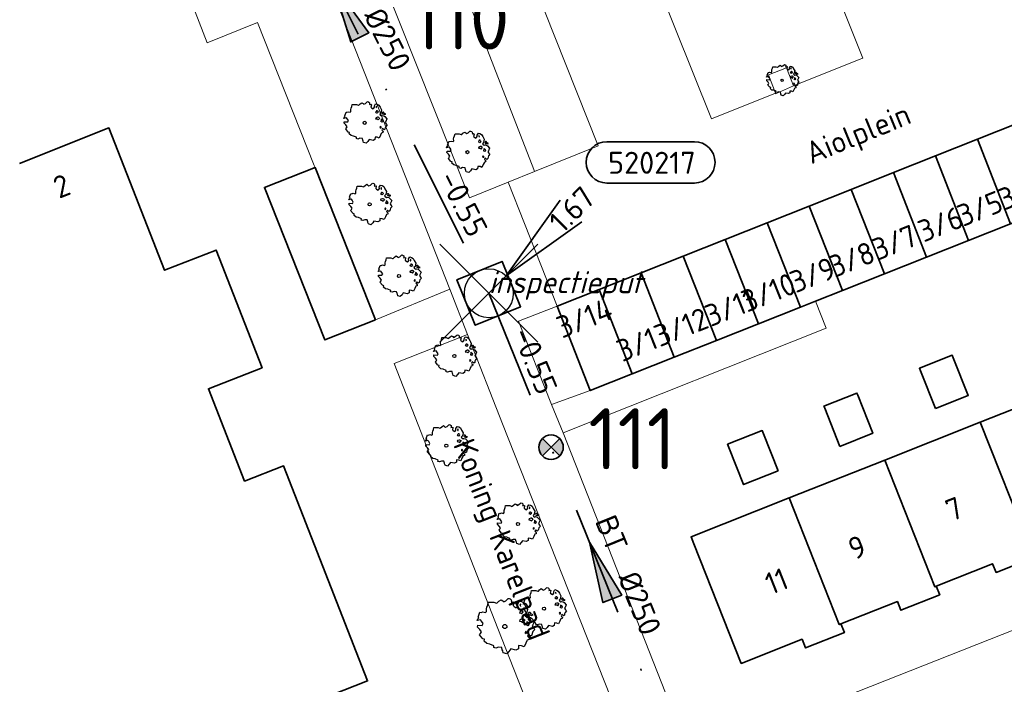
# Model space of a CAD drawing. Header units: metres. Extents: x 152391 to 157968, y 462336 to 467280.
# Tile 236 of 256: x 154993 to 155054, y 464646 to 464687. Entities that reach past the tile are written whole.
import ezdxf
from ezdxf.enums import TextEntityAlignment as Align

# ---------------------------------------------------------------- set-up
doc = ezdxf.new("R2010")
doc.units = ezdxf.units.M
doc.header["$LTSCALE"] = 0.75
doc.header["$PDMODE"] = 3
doc.header["$PDSIZE"] = 3
doc.linetypes.add('RI-VWA_BETON', pattern=[19, 9, -5, 0, -5])
doc.layers.get('0').update_dxf_attribs({"lineweight": 25})
doc.layers.get('defpoints').update_dxf_attribs({"lineweight": 25})
for name, color, linetype, lineweight in [('B-GV-GR-BOOM-S', 252, 'Continuous', 25), ('B-WE-GR-BEPLANTING_CULTUUR_BODEMBEDEKKER-GV', 251, 'Continuous', 18), ('B-WE-GR-BEPLANTING_CULTUUR_HEESTERS-GV', 251, 'Continuous', 18), ('B-WE-GR-GROENVOORZIENING-GV', 251, 'Continuous', 18), ('B-WE-OG-BEBOUWING-GV', 6, 'Continuous', 35), ('B-WE-OG-BEBOUWING-T18', 1, 'Continuous', 18), ('B-WE-OG-TERREIN_CULTUURSCHEIDING-GV', 251, 'Continuous', 18), ('B-WE-OG-TOPOGRAFIE-T18', 1, 'Continuous', 18), ('B-WE-VH-VERHARDING_BETONSTRAATSTEEN-GV', 251, 'Continuous', 18), ('B-WE-VH-VERHARDING_TEGEL-GV', 251, 'Continuous', 18), ('N-OI-RI-T50', 130, 'Continuous', 50), ('N-OI-RI-VWA_PUTNUMMER-S @ 0.75', 36, 'Continuous', 35), ('N-OI-RI-VWA_RIOOLPUT_INSPECTIEPUT-S', 36, 'Continuous', 35), ('N-OI-RI-VWA_STROOMRICHTING-S @ 0.75', 36, 'Continuous', 35), ('N-OI-RI-VWA_TRANSPORTLEIDING_BETON_250-G', 36, 'RI-VWA_BETON', 35)]:
    doc.layers.add(name, color=color, linetype=linetype, lineweight=lineweight)
doc.layers.add('inspectieput', color=7, linetype='Continuous', plot=False)
doc.layers.add('N-OI-RI-VRIJVERVAL_HULPSTUK-S', color=210, linetype='Continuous', lineweight=35, plot=False)
doc.styles.add('NLCS-ISO', font='isocpeur.ttf')
doc.styles.add('NLCS-ISO-M750-T18', font='NLCS-ISO.ttf', dxfattribs={"height": 1.35})
doc.styles.add('NLCS-ISO-M750-T18_CURSIEF', font='NLCS-ISO.ttf', dxfattribs={"oblique": 15, "height": 1.35})
doc.styles.add('NLCS-ISO-M750-T50', font='NLCS-ISO.ttf', dxfattribs={"height": 3.75})

# ---------------------------------------------------------------- blocks, each defined once
blk = doc.blocks.new('*U118')
at = {"ltscale": 0.1}
blk.add_hatch(color=256, dxfattribs=at).paths.add_polyline_path([(-2.5, 0), (2.5, -0.833), (2.5, 0.833)])
at = {"ltscale": 0.1, "flags": 128}
blk.add_lwpolyline([(-2.5, 0), (2.5, -0.833), (2.5, 0.833)], close=True, dxfattribs=at)
at = {"ltscale": 0.1, "style": 'NLCS-ISO'}
for tag, p in [('BOBL', (-25.408, -3.24)), ('MAT', (-1, -3.74))]:
    blk.add_attdef(tag, text='', height=1.8, dxfattribs=at).set_placement(p, align=Align.BOTTOM_RIGHT)
for tag, p in [('DIA', (1, -3.74)), ('BOBR', (24.462, -3.231))]:
    blk.add_attdef(tag, text='', height=1.8, dxfattribs=at).set_placement(p, align=Align.BOTTOM_LEFT)
at = {"layer": 'defpoints', "ltscale": 0.1, "style": 'NLCS-ISO', "flags": 1}
blk.add_attdef('JVA', text='', height=1.8, dxfattribs=at).set_placement((0, -1), align=Align.TOP_CENTER)
blk = doc.blocks.new('*U119')
at = {"ltscale": 0.1}
blk.add_hatch(color=256, dxfattribs=at).paths.add_polyline_path([(-2.5, 0), (2.5, -0.833), (2.5, 0.833)])
at = {"ltscale": 0.1, "flags": 128}
blk.add_lwpolyline([(-2.5, 0), (2.5, -0.833), (2.5, 0.833)], close=True, dxfattribs=at)
at = {"ltscale": 0.1, "style": 'NLCS-ISO'}
for tag, p in [('MAT', (-1, 0.5)), ('BOBL', (-15.118, 0))]:
    blk.add_attdef(tag, text='', height=1.8, dxfattribs=at).set_placement(p, align=Align.BOTTOM_RIGHT)
for tag, p in [('DIA', (1, 0.5)), ('BOBR', (14.172, -0.002))]:
    blk.add_attdef(tag, text='', height=1.8, dxfattribs=at).set_placement(p, align=Align.BOTTOM_LEFT)
at = {"layer": 'defpoints', "ltscale": 0.1, "style": 'NLCS-ISO', "flags": 1}
blk.add_attdef('JVA', text='', height=1.8, dxfattribs=at).set_placement((0, -1), align=Align.TOP_CENTER)
blk = doc.blocks.new('*U120')
at = {"ltscale": 0.1}
blk.add_hatch(color=256, dxfattribs=at).paths.add_polyline_path([(-2.5, 0), (2.5, -0.833), (2.5, 0.833)])
at = {"ltscale": 0.1, "flags": 128}
blk.add_lwpolyline([(-2.5, 0), (2.5, -0.833), (2.5, 0.833)], close=True, dxfattribs=at)
at = {"ltscale": 0.1, "style": 'NLCS-ISO'}
for tag, p in [('MAT', (-1, 0.5)), ('BOBL', (-16.589, 0))]:
    blk.add_attdef(tag, text='', height=1.8, dxfattribs=at).set_placement(p, align=Align.BOTTOM_RIGHT)
for tag, p in [('DIA', (1, 0.5)), ('BOBR', (15.643, -0.003))]:
    blk.add_attdef(tag, text='', height=1.8, dxfattribs=at).set_placement(p, align=Align.BOTTOM_LEFT)
at = {"layer": 'defpoints', "ltscale": 0.1, "style": 'NLCS-ISO', "flags": 1}
blk.add_attdef('JVA', text='', height=1.8, dxfattribs=at).set_placement((0, -1), align=Align.TOP_CENTER)
blk = doc.blocks.new('B-SRI-PUT_VWA-SO')
at = {"flags": 128}
blk.add_lwpolyline([(-2, 2), (2, 2), (2, -2), (-2, -2)], close=True, dxfattribs=at)
at = {"lineweight": -3, "flags": 128}
blk.add_lwpolyline([(2, -2), (2, 2), (-2, 2), (-2, -2)], close=True, dxfattribs=at)
at = {"lineweight": -3}
blk.add_circle((0, 0), 2, dxfattribs=at)
blk = doc.blocks.new('*U178')
for q in [(5.834, 7.601), (7.601, 5.834)]:
    blk.add_line((1.414, 1.414), q)
blk.add_lwpolyline([(16.81, 12.391), (9.652, 12.391, 1), (9.652, 9.007), (16.81, 9.007, 1)], format="xyb", close=True)
at = {"ltscale": 0.1, "style": 'NLCS-ISO'}
blk.add_attdef('PUTHGT', text='', height=1.8, rotation=45, dxfattribs=at).set_placement((5.388, 5.428), align=Align.MIDDLE_LEFT)
blk.add_attdef('PUTNR', text='', height=1.8, dxfattribs=at).set_placement((13.333, 10.667), align=Align.MIDDLE_CENTER)
blk = doc.blocks.new('SRI-HULP')
h = blk.add_hatch(color=256)
h.dxf.hatch_style = 1
h.paths.add_polyline_path([(-0.707, 0.707, 0.198912), (-1, 0, 0.198912), (-0.707, -0.707), (0, 0)])
h = blk.add_hatch(color=256)
h.dxf.hatch_style = 1
h.paths.add_polyline_path([(1, 0, 0.198912), (0.707, 0.707), (0, 0), (0.707, -0.707, 0.198912)])
for p, q in [((-0.707, 0.707), (0.707, -0.707)), ((-0.707, -0.707), (0.707, 0.707))]:
    blk.add_line(p, q)
blk.add_circle((0, 0), 1)
blk = doc.blocks.new('ACMAP_ANN_TEMPLATE_type knoop')
at = {"layer": 'defpoints', "style": 'NLCS-ISO-M750-T18_CURSIEF', "oblique": 15}
blk.add_attdef('type_knoop', (0, 0), '', height=1.35, dxfattribs=at)
blk = doc.blocks.new('SGR-BOOM_0_10')
at = {"linetype": 'Continuous'}
for p, q in [((-0.637, 0.612), (-0.624, 0.668)), ((-0.631, 0.52), (-0.637, 0.612)), ((-0.624, 0.668), (-0.591, 0.751)), ((-0.591, 0.751), (-0.572, 0.843)), ((-0.572, 0.843), (-0.375, 0.843)), ((-0.375, 0.843), (-0.29, 0.806)), ((-0.29, 0.806), (-0.264, 0.815)), ((-0.264, 0.815), (-0.205, 0.871)), ((-0.205, 0.871), (-0.127, 0.926)), ((-0.127, 0.926), (-0.075, 0.889)), ((-0.075, 0.889), (-0.035, 0.852)), ((-0.035, 0.852), (0.037, 0.889)), ((0.037, 0.889), (0.115, 0.963)), ((0.115, 0.963), (0.148, 0.973)), ((0.148, 0.973), (0.187, 0.954)), ((0.187, 0.954), (0.22, 0.926)), ((0.226, 0.862), (0.213, 0.843)), ((0.213, 0.843), (0.298, 0.852)), ((0.22, 0.926), (0.226, 0.862)), ((0.305, 0.834), (0.285, 0.723)), ((0.285, 0.723), (0.318, 0.695)), ((0.298, 0.852), (0.305, 0.834)), ((0.318, 0.695), (0.39, 0.649)), ((0.39, 0.649), (0.423, 0.677)), ((0.423, 0.677), (0.449, 0.723)), ((0.442, 0.788), (0.501, 0.88)), ((0.449, 0.723), (0.442, 0.788)), ((0.501, 0.88), (0.573, 0.862)), ((0.547, 0.769), (0.521, 0.751)), ((0.521, 0.751), (0.534, 0.705)), ((0.534, 0.705), (0.54, 0.695)), ((0.54, 0.714), (0.547, 0.769)), ((0.573, 0.862), (0.652, 0.815)), ((0.652, 0.815), (0.704, 0.714)), ((0.704, 0.714), (0.776, 0.594)), ((-0.958, 0.206), (-0.932, 0.27)), ((-0.84, 0.233), (-0.958, 0.206)), ((-0.945, -0.016), (-0.938, 0.049)), ((-0.938, 0.049), (-0.781, 0.039)), ((-0.932, 0.27), (-0.899, 0.298)), ((-0.918, 0.326), (-0.86, 0.492)), ((-0.899, 0.298), (-0.918, 0.326)), ((-0.86, 0.492), (-0.82, 0.483)), ((-0.801, 0.187), (-0.84, 0.233)), ((-0.82, 0.483), (-0.755, 0.511)), ((-0.748, 0.104), (-0.801, 0.187)), ((-0.781, 0.039), (-0.748, 0.104)), ((-0.755, 0.511), (-0.663, 0.483)), ((-0.663, 0.483), (-0.631, 0.52)), ((0.527, 0.511), (0.501, 0.492)), ((0.501, 0.492), (0.521, 0.464)), ((0.521, 0.233), (0.501, 0.187)), ((0.501, 0.187), (0.58, 0.178)), ((0.521, 0.464), (0.553, 0.474)), ((0.593, 0.261), (0.521, 0.233)), ((0.547, 0.547), (0.527, 0.511)), ((0.58, 0.547), (0.547, 0.547)), ((0.553, 0.474), (0.58, 0.437)), ((0.606, 0.529), (0.58, 0.547)), ((0.58, 0.437), (0.606, 0.474)), ((0.58, 0.178), (0.625, 0.141)), ((0.625, 0.261), (0.593, 0.261)), ((0.632, 0.492), (0.606, 0.529)), ((0.606, 0.474), (0.632, 0.492)), ((0.684, 0.224), (0.625, 0.261)), ((0.625, 0.141), (0.678, 0.206)), ((0.678, 0.206), (0.697, 0.233)), ((0.743, 0.446), (0.691, 0.39)), ((0.691, 0.39), (0.717, 0.353)), ((0.717, 0.353), (0.776, 0.316)), ((0.756, 0.104), (0.737, 0.058)), ((0.806, 0.027), (0.737, 0.058)), ((0.776, 0.594), (0.743, 0.446)), ((0.763, 0.169), (0.756, 0.132)), ((0.756, 0.132), (0.756, 0.104)), ((0.802, 0.132), (0.763, 0.169)), ((0.776, 0.316), (0.809, 0.335)), ((0.828, 0.113), (0.802, 0.132)), ((0.806, 0.027), (0.848, 0.076)), ((0.828, 0.483), (0.809, 0.455)), ((0.809, 0.455), (0.822, 0.418)), ((0.809, 0.335), (0.881, 0.316)), ((0.822, 0.418), (0.861, 0.39)), ((0.867, 0.483), (0.828, 0.483)), ((0.848, 0.076), (0.828, 0.113)), ((0.861, 0.409), (0.92, 0.381)), ((0.861, 0.39), (0.867, 0.409)), ((0.913, 0.427), (0.867, 0.483)), ((0.881, 0.316), (0.92, 0.289)), ((0.972, 0.4), (0.913, 0.427)), ((0.92, 0.381), (0.972, 0.4)), ((0.92, 0.289), (1.018, 0.178)), ((0.966, 0.058), (0.939, 0.021)), ((0.939, 0.021), (0.992, -0.053)), ((1.018, 0.178), (0.966, 0.058)), ((-0.866, -0.099), (-0.945, -0.016)), ((-0.873, -0.284), (-0.84, -0.238)), ((-0.761, -0.423), (-0.873, -0.284)), ((-0.807, -0.182), (-0.866, -0.099)), ((-0.84, -0.238), (-0.807, -0.182)), ((-0.703, -0.441), (-0.761, -0.423)), ((-0.716, -0.506), (-0.703, -0.441)), ((-0.624, -0.589), (-0.716, -0.506)), ((-0.513, -0.608), (-0.624, -0.589)), ((0.724, -0.571), (0.665, -0.7)), ((0.724, -0.164), (0.697, -0.201)), ((0.697, -0.201), (0.704, -0.238)), ((0.71, -0.238), (0.75, -0.229)), ((0.75, -0.192), (0.724, -0.164)), ((0.763, -0.497), (0.724, -0.571)), ((0.75, -0.229), (0.75, -0.192)), ((0.769, -0.469), (0.763, -0.497)), ((0.835, -0.45), (0.769, -0.469)), ((0.822, -0.266), (0.782, -0.33)), ((0.782, -0.33), (0.802, -0.358)), ((0.802, -0.358), (0.841, -0.395)), ((0.887, -0.33), (0.822, -0.266)), ((0.841, -0.395), (0.835, -0.45)), ((0.933, -0.293), (0.887, -0.33)), ((0.946, -0.238), (0.933, -0.293)), ((0.966, -0.173), (0.946, -0.238)), ((1.038, -0.099), (0.966, -0.173)), ((0.992, -0.053), (1.038, -0.099)), ((-0.375, -0.663), (-0.513, -0.608)), ((-0.382, -0.728), (-0.375, -0.663)), ((-0.31, -0.746), (-0.382, -0.728)), ((-0.225, -0.709), (-0.31, -0.746)), ((-0.107, -0.718), (-0.225, -0.709)), ((-0.088, -0.802), (-0.107, -0.718)), ((-0.075, -0.839), (-0.088, -0.802)), ((-0.055, -0.903), (-0.075, -0.839)), ((0.063, -0.94), (-0.055, -0.903)), ((0.141, -0.857), (0.063, -0.94)), ((0.2, -0.774), (0.141, -0.857)), ((0.383, -0.811), (0.2, -0.774)), ((0.468, -0.765), (0.383, -0.811)), ((0.475, -0.654), (0.468, -0.765)), ((0.58, -0.663), (0.475, -0.654)), ((0.665, -0.7), (0.58, -0.663))]:
    blk.add_line(p, q, dxfattribs=at)
blk.add_circle((0, 0), 0.0711, dxfattribs=at)
blk = doc.blocks.new('SGR-BOOM_21_30')
at = {"linetype": 'Continuous'}
for p, q in [((-1.109, 1.187), (-1.051, 1.335)), ((-1.051, 1.335), (-1.016, 1.499)), ((-1.016, 1.499), (-0.668, 1.499)), ((-0.668, 1.499), (-0.516, 1.433)), ((-0.516, 1.433), (-0.47, 1.45)), ((-0.47, 1.45), (-0.365, 1.548)), ((-0.365, 1.548), (-0.226, 1.647)), ((-0.226, 1.647), (-0.133, 1.581)), ((-0.133, 1.581), (-0.063, 1.515)), ((-0.063, 1.515), (0.065, 1.581)), ((0.065, 1.581), (0.205, 1.712)), ((0.205, 1.712), (0.263, 1.729)), ((0.263, 1.729), (0.333, 1.696)), ((0.333, 1.696), (0.391, 1.647)), ((0.402, 1.532), (0.379, 1.499)), ((0.379, 1.499), (0.53, 1.515)), ((0.391, 1.647), (0.402, 1.532)), ((0.542, 1.483), (0.507, 1.285)), ((0.507, 1.285), (0.565, 1.236)), ((0.53, 1.515), (0.542, 1.483)), ((0.565, 1.236), (0.693, 1.154)), ((0.751, 1.203), (0.798, 1.285)), ((0.786, 1.4), (0.891, 1.565)), ((0.798, 1.285), (0.786, 1.4)), ((0.891, 1.565), (1.019, 1.532)), ((0.972, 1.368), (0.926, 1.335)), ((0.926, 1.335), (0.949, 1.253)), ((0.949, 1.253), (0.961, 1.236)), ((0.961, 1.269), (0.972, 1.368)), ((1.019, 1.532), (1.158, 1.45)), ((1.158, 1.45), (1.251, 1.269)), ((1.251, 1.269), (1.379, 1.055)), ((-1.633, 0.579), (-1.528, 0.875)), ((-1.528, 0.875), (-1.458, 0.858)), ((-1.458, 0.858), (-1.342, 0.908)), ((-1.342, 0.908), (-1.179, 0.858)), ((-1.179, 0.858), (-1.121, 0.924)), ((-1.133, 1.088), (-1.109, 1.187)), ((-1.121, 0.924), (-1.133, 1.088)), ((0.693, 1.154), (0.751, 1.203)), ((0.937, 0.908), (0.891, 0.875)), ((0.891, 0.875), (0.926, 0.825)), ((0.926, 0.825), (0.984, 0.842)), ((0.972, 0.973), (0.937, 0.908)), ((1.03, 0.973), (0.972, 0.973)), ((0.984, 0.842), (1.03, 0.776)), ((1.077, 0.94), (1.03, 0.973)), ((1.03, 0.776), (1.077, 0.842)), ((1.124, 0.875), (1.077, 0.94)), ((1.077, 0.842), (1.124, 0.875)), ((1.321, 0.793), (1.228, 0.694)), ((1.228, 0.694), (1.275, 0.628)), ((1.275, 0.628), (1.379, 0.563)), ((1.379, 1.055), (1.321, 0.793)), ((1.472, 0.858), (1.438, 0.809)), ((1.438, 0.809), (1.461, 0.743)), ((1.461, 0.743), (1.531, 0.694)), ((1.542, 0.858), (1.472, 0.858)), ((1.531, 0.727), (1.635, 0.678)), ((1.531, 0.694), (1.542, 0.727)), ((1.624, 0.76), (1.542, 0.858)), ((1.728, 0.71), (1.624, 0.76)), ((1.635, 0.678), (1.728, 0.71)), ((-1.703, 0.365), (-1.656, 0.48)), ((-1.493, 0.415), (-1.703, 0.365)), ((-1.679, -0.029), (-1.668, 0.086)), ((-1.668, 0.086), (-1.389, 0.07)), ((-1.656, 0.48), (-1.598, 0.53)), ((-1.598, 0.53), (-1.633, 0.579)), ((-1.423, 0.333), (-1.493, 0.415)), ((-1.33, 0.185), (-1.423, 0.333)), ((-1.389, 0.07), (-1.33, 0.185)), ((0.926, 0.415), (0.891, 0.333)), ((0.891, 0.333), (1.03, 0.316)), ((1.054, 0.464), (0.926, 0.415)), ((1.03, 0.316), (1.112, 0.251)), ((1.112, 0.464), (1.054, 0.464)), ((1.217, 0.398), (1.112, 0.464)), ((1.112, 0.251), (1.205, 0.365)), ((1.205, 0.365), (1.24, 0.415)), ((1.344, 0.185), (1.31, 0.103)), ((1.434, 0.049), (1.31, 0.103)), ((1.356, 0.3), (1.344, 0.234)), ((1.344, 0.234), (1.344, 0.185)), ((1.426, 0.234), (1.356, 0.3)), ((1.379, 0.563), (1.438, 0.595)), ((1.472, 0.201), (1.426, 0.234)), ((1.434, 0.049), (1.507, 0.136)), ((1.438, 0.595), (1.565, 0.563)), ((1.507, 0.136), (1.472, 0.201)), ((1.565, 0.563), (1.635, 0.513)), ((1.635, 0.513), (1.81, 0.316)), ((1.717, 0.103), (1.67, 0.037)), ((1.67, 0.037), (1.763, -0.094)), ((1.81, 0.316), (1.717, 0.103)), ((-1.54, -0.177), (-1.679, -0.029)), ((-1.551, -0.505), (-1.493, -0.423)), ((-1.354, -0.752), (-1.551, -0.505)), ((-1.435, -0.324), (-1.54, -0.177)), ((-1.493, -0.423), (-1.435, -0.324)), ((1.286, -0.292), (1.24, -0.357)), ((1.24, -0.357), (1.251, -0.423)), ((1.263, -0.423), (1.333, -0.407)), ((1.333, -0.341), (1.286, -0.292)), ((1.333, -0.407), (1.333, -0.341)), ((1.461, -0.472), (1.391, -0.587)), ((1.391, -0.587), (1.426, -0.637)), ((1.577, -0.587), (1.461, -0.472)), ((1.658, -0.522), (1.577, -0.587)), ((1.682, -0.423), (1.658, -0.522)), ((1.717, -0.308), (1.682, -0.423)), ((1.845, -0.177), (1.717, -0.308)), ((1.763, -0.094), (1.845, -0.177)), ((-1.249, -0.784), (-1.354, -0.752)), ((-1.272, -0.899), (-1.249, -0.784)), ((-1.109, -1.047), (-1.272, -0.899)), ((-0.912, -1.08), (-1.109, -1.047)), ((-0.668, -1.179), (-0.912, -1.08)), ((-0.679, -1.294), (-0.668, -1.179)), ((0.844, -1.162), (0.833, -1.359)), ((1.03, -1.179), (0.844, -1.162)), ((1.182, -1.244), (1.03, -1.179)), ((1.286, -1.014), (1.182, -1.244)), ((1.356, -0.883), (1.286, -1.014)), ((1.368, -0.834), (1.356, -0.883)), ((1.484, -0.801), (1.368, -0.834)), ((1.426, -0.637), (1.496, -0.702)), ((1.496, -0.702), (1.484, -0.801)), ((-0.551, -1.326), (-0.679, -1.294)), ((-0.4, -1.261), (-0.551, -1.326)), ((-0.191, -1.277), (-0.4, -1.261)), ((-0.156, -1.425), (-0.191, -1.277)), ((-0.133, -1.491), (-0.156, -1.425)), ((-0.098, -1.606), (-0.133, -1.491)), ((0.112, -1.671), (-0.098, -1.606)), ((0.251, -1.524), (0.112, -1.671)), ((0.356, -1.376), (0.251, -1.524)), ((0.682, -1.441), (0.356, -1.376)), ((0.833, -1.359), (0.682, -1.441))]:
    blk.add_line(p, q, dxfattribs=at)
blk.add_circle((0, 0), 0.126, dxfattribs=at)
blk = doc.blocks.new('SGR-BOOM_0_20')
at = {"linetype": 'Continuous'}
for p, q in [((-0.274, 1.161), (-0.169, 1.235)), ((-0.169, 1.235), (-0.099, 1.186)), ((0.049, 1.186), (0.154, 1.284)), ((0.154, 1.284), (0.197, 1.297)), ((0.197, 1.297), (0.25, 1.272)), ((0.25, 1.272), (0.293, 1.235)), ((0.293, 1.235), (0.302, 1.149)), ((-1.225, 0.434), (-1.146, 0.656)), ((-1.146, 0.656), (-1.094, 0.644)), ((-1.094, 0.644), (-1.007, 0.681)), ((-1.007, 0.681), (-0.884, 0.644)), ((-0.884, 0.644), (-0.841, 0.693)), ((-0.85, 0.816), (-0.832, 0.89)), ((-0.841, 0.693), (-0.85, 0.816)), ((-0.832, 0.89), (-0.788, 1.001)), ((-0.788, 1.001), (-0.762, 1.124)), ((-0.762, 1.124), (-0.501, 1.124)), ((-0.501, 1.124), (-0.387, 1.075)), ((-0.387, 1.075), (-0.352, 1.087)), ((-0.352, 1.087), (-0.274, 1.161)), ((-0.099, 1.186), (-0.047, 1.137)), ((-0.047, 1.137), (0.049, 1.186)), ((0.302, 1.149), (0.284, 1.124)), ((0.284, 1.124), (0.398, 1.137)), ((0.407, 1.112), (0.38, 0.964)), ((0.38, 0.964), (0.424, 0.927)), ((0.398, 1.137), (0.407, 1.112)), ((0.424, 0.927), (0.52, 0.865)), ((0.52, 0.865), (0.564, 0.902)), ((0.564, 0.902), (0.598, 0.964)), ((0.59, 1.05), (0.668, 1.173)), ((0.598, 0.964), (0.59, 1.05)), ((0.668, 1.173), (0.764, 1.149)), ((0.703, 0.681), (0.668, 0.656)), ((0.668, 0.656), (0.694, 0.619)), ((0.729, 1.026), (0.694, 1.001)), ((0.694, 1.001), (0.712, 0.939)), ((0.694, 0.619), (0.738, 0.631)), ((0.729, 0.73), (0.703, 0.681)), ((0.712, 0.939), (0.721, 0.927)), ((0.721, 0.952), (0.729, 1.026)), ((0.773, 0.73), (0.729, 0.73)), ((0.738, 0.631), (0.773, 0.582)), ((0.764, 1.149), (0.869, 1.087)), ((0.808, 0.705), (0.773, 0.73)), ((0.773, 0.582), (0.808, 0.631)), ((0.843, 0.656), (0.808, 0.705)), ((0.808, 0.631), (0.843, 0.656)), ((0.869, 1.087), (0.939, 0.952)), ((0.939, 0.952), (1.035, 0.792)), ((1.035, 0.792), (0.991, 0.594)), ((1.104, 0.644), (1.078, 0.607)), ((1.078, 0.607), (1.096, 0.557)), ((1.157, 0.644), (1.104, 0.644)), ((1.218, 0.57), (1.157, 0.644)), ((-1.277, 0.274), (-1.242, 0.36)), ((-1.12, 0.311), (-1.277, 0.274)), ((-1.259, -0.022), (-1.251, 0.065)), ((-1.251, 0.065), (-1.041, 0.052)), ((-1.242, 0.36), (-1.198, 0.397)), ((-1.198, 0.397), (-1.225, 0.434)), ((-1.068, 0.249), (-1.12, 0.311)), ((-0.998, 0.139), (-1.068, 0.249)), ((-1.041, 0.052), (-0.998, 0.139)), ((0.694, 0.311), (0.668, 0.249)), ((0.668, 0.249), (0.773, 0.237)), ((0.79, 0.348), (0.694, 0.311)), ((0.773, 0.237), (0.834, 0.188)), ((0.834, 0.348), (0.79, 0.348)), ((0.912, 0.299), (0.834, 0.348)), ((0.834, 0.188), (0.904, 0.274)), ((0.904, 0.274), (0.93, 0.311)), ((0.991, 0.594), (0.921, 0.521)), ((0.921, 0.521), (0.956, 0.471)), ((0.956, 0.471), (1.035, 0.422)), ((1.008, 0.139), (0.982, 0.077)), ((1.075, 0.037), (0.982, 0.077)), ((1.017, 0.225), (1.008, 0.176)), ((1.008, 0.176), (1.008, 0.139)), ((1.069, 0.176), (1.017, 0.225)), ((1.035, 0.422), (1.078, 0.447)), ((1.104, 0.151), (1.069, 0.176)), ((1.075, 0.037), (1.13, 0.102)), ((1.078, 0.447), (1.174, 0.422)), ((1.096, 0.557), (1.148, 0.521)), ((1.13, 0.102), (1.104, 0.151)), ((1.148, 0.545), (1.226, 0.508)), ((1.148, 0.521), (1.157, 0.545)), ((1.174, 0.422), (1.226, 0.385)), ((1.296, 0.533), (1.218, 0.57)), ((1.226, 0.508), (1.296, 0.533)), ((1.226, 0.385), (1.357, 0.237)), ((1.287, 0.077), (1.253, 0.028)), ((1.253, 0.028), (1.322, -0.071)), ((1.357, 0.237), (1.287, 0.077)), ((-1.155, -0.132), (-1.259, -0.022)), ((-1.164, -0.379), (-1.12, -0.317)), ((-1.015, -0.564), (-1.164, -0.379)), ((-1.076, -0.243), (-1.155, -0.132)), ((-1.12, -0.317), (-1.076, -0.243)), ((-0.937, -0.588), (-1.015, -0.564)), ((-0.954, -0.675), (-0.937, -0.588)), ((0.965, -0.219), (0.93, -0.268)), ((0.93, -0.268), (0.939, -0.317)), ((0.947, -0.317), (1, -0.305)), ((1, -0.256), (0.965, -0.219)), ((1, -0.305), (1, -0.256)), ((1.113, -0.601), (1.026, -0.625)), ((1.096, -0.354), (1.043, -0.44)), ((1.043, -0.44), (1.069, -0.477)), ((1.069, -0.477), (1.122, -0.527)), ((1.183, -0.44), (1.096, -0.354)), ((1.122, -0.527), (1.113, -0.601)), ((1.244, -0.391), (1.183, -0.44)), ((1.261, -0.317), (1.244, -0.391)), ((1.287, -0.231), (1.261, -0.317)), ((1.383, -0.132), (1.287, -0.231)), ((1.322, -0.071), (1.383, -0.132)), ((-0.832, -0.785), (-0.954, -0.675)), ((-0.684, -0.81), (-0.832, -0.785)), ((-0.501, -0.884), (-0.684, -0.81)), ((-0.509, -0.97), (-0.501, -0.884)), ((-0.413, -0.995), (-0.509, -0.97)), ((-0.3, -0.946), (-0.413, -0.995)), ((-0.143, -0.958), (-0.3, -0.946)), ((-0.117, -1.069), (-0.143, -0.958)), ((-0.099, -1.118), (-0.117, -1.069)), ((-0.073, -1.204), (-0.099, -1.118)), ((0.084, -1.254), (-0.073, -1.204)), ((0.188, -1.143), (0.084, -1.254)), ((0.267, -1.032), (0.188, -1.143)), ((0.511, -1.081), (0.267, -1.032)), ((0.625, -1.019), (0.511, -1.081)), ((0.633, -0.872), (0.625, -1.019)), ((0.773, -0.884), (0.633, -0.872)), ((0.886, -0.933), (0.773, -0.884)), ((0.965, -0.761), (0.886, -0.933)), ((1.017, -0.662), (0.965, -0.761)), ((1.026, -0.625), (1.017, -0.662))]:
    blk.add_line(p, q, dxfattribs=at)
blk.add_circle((0, 0), 0.0948, dxfattribs=at)

msp = doc.modelspace()

# ---------------------------------------------------------------- linework, layer by layer
at = {"layer": 'B-WE-GR-BEPLANTING_CULTUUR_BODEMBEDEKKER-GV'}
msp.add_lwpolyline([(155006.932, 464692.602), (155002.529, 464690.933), (155004.73, 464685.21), (155007.835, 464686.443), (155011.307, 464677.692), (155011.357, 464677.567), (155015.067, 464668.217), (155019.628, 464670.09), (155010.266, 464693.866)], close=True, dxfattribs=at)
at = {"layer": 'B-WE-GR-BEPLANTING_CULTUUR_HEESTERS-GV'}
for points in [[(155016.4, 464699), (155012.204, 464697.372), (155020.821, 464675.708), (155023.207, 464676.657), (155024.816, 464677.307), (155024.768, 464677.432), (155016.448, 464698.875)], [(155028.231, 464663.883), (155026.195, 464669.063), (155023.836, 464668.128), (155025.863, 464663.032)], [(155020.695, 464667.322), (155016.202, 464665.545), (155022.571, 464649.297), (155035.221, 464617.131), (155038.102, 464609.805), (155038.428, 464609.933), (155047.576, 464586.67), (155051.894, 464588.406), (155022.86, 464661.845)]]:
    msp.add_lwpolyline(points, close=True, dxfattribs=at)
at = {"layer": 'B-WE-GR-GROENVOORZIENING-GV'}
msp.add_lwpolyline([(155039.59, 464682.112), (155039.601, 464682.083), (155040.703, 464682.56), (155040.272, 464683.67), (155039.153, 464683.236)], close=True, dxfattribs=at)
at = {"layer": 'B-WE-OG-BEBOUWING-GV'}
for points in [[(155051.976, 464679.287), (155054.013, 464674.105), (155056.591, 464675.127), (155054.554, 464680.31)], [(155049.398, 464678.265), (155051.435, 464673.083), (155054.013, 464674.105), (155051.976, 464679.287)], [(155046.82, 464677.243), (155048.856, 464672.061), (155051.435, 464673.083), (155049.398, 464678.265)], [(155015.067, 464668.217), (155011.357, 464677.567), (155008.252, 464676.335), (155011.962, 464666.985)], [(155048.856, 464672.061), (155046.82, 464677.243), (155044.242, 464676.22), (155046.278, 464671.038)], [(155044.242, 464676.22), (155041.663, 464675.197), (155043.7, 464670.016), (155046.278, 464671.038)], [(155043.7, 464670.016), (155041.663, 464675.197), (155039.085, 464674.175), (155041.122, 464668.994), (155042.036, 464669.356)], [(155036.507, 464673.153), (155038.544, 464667.972), (155041.122, 464668.994), (155039.085, 464674.175)], [(155036.507, 464673.153), (155033.929, 464672.13), (155035.966, 464666.95), (155038.544, 464667.972)], [(155031.351, 464671.108), (155033.387, 464665.927), (155035.966, 464666.95), (155033.929, 464672.13)], [(155033.387, 464665.927), (155031.351, 464671.108), (155028.773, 464670.085), (155030.809, 464664.905)], [(155026.195, 464669.063), (155028.231, 464663.883), (155030.809, 464664.905), (155028.773, 464670.085)], [(155049.395, 464662.777), (155051.41, 464663.575), (155050.497, 464665.88), (155050.432, 464666.043), (155048.417, 464665.245), (155048.482, 464665.082)], [(155061.122, 464656.51), (155061.077, 464656.492), (155058.003, 464664.252), (155052.146, 464661.932), (155055.22, 464654.171), (155055.294, 464654.201), (155058.736, 464655.564), (155058.946, 464655.034), (155061.332, 464655.98)], [(155043.544, 464660.459), (155045.559, 464661.257), (155044.632, 464663.598), (155044.581, 464663.726), (155042.566, 464662.928), (155042.617, 464662.8)], [(155049.454, 464651.887), (155052.908, 464653.256), (155053.118, 464652.726), (155055.504, 464653.671), (155055.294, 464654.201), (155055.22, 464654.171), (155052.146, 464661.932), (155046.288, 464659.612), (155049.363, 464651.851)], [(155039.755, 464658.958), (155038.857, 464661.226), (155038.777, 464661.427), (155036.656, 464660.587), (155036.736, 464660.386), (155037.635, 464658.118)], [(155043.606, 464649.571), (155047.068, 464650.942), (155047.278, 464650.412), (155049.664, 464651.357), (155049.454, 464651.887), (155049.363, 464651.851), (155046.288, 464659.612), (155040.431, 464657.293), (155043.506, 464649.531)], [(155034.589, 464654.486), (155037.495, 464647.15), (155041.22, 464648.626), (155041.43, 464648.096), (155043.816, 464649.041), (155043.606, 464649.571), (155043.506, 464649.531), (155040.431, 464657.293), (155034.416, 464654.91)]]:
    msp.add_lwpolyline(points, close=True, dxfattribs=at)
msp.add_lwpolyline([(155012.337, 464645.193), (155014.581, 464646.07), (155009.427, 464659.259), (155007.034, 464658.324), (155004.818, 464663.996), (155008.102, 464665.279), (155005.284, 464672.491), (155002.127, 464671.257), (155000, 464676.702), (154998.717, 464679.984), (154993.231, 464677.805)], dxfattribs=at)
at = {"layer": 'B-WE-OG-TERREIN_CULTUURSCHEIDING-GV'}
msp.add_lwpolyline([(155024.816, 464677.307), (155028.712, 464678.879), (155020.149, 464700.453), (155016.4, 464699), (155016.448, 464698.875), (155024.768, 464677.432)], close=True, dxfattribs=at)
at = {"layer": 'B-WE-VH-VERHARDING_BETONSTRAATSTEEN-GV'}
for points in [[(155062.569, 464709.038), (155059.911, 464716.261), (155020.149, 464700.453), (155028.712, 464678.879), (155024.816, 464677.307), (155023.207, 464676.657), (155026.195, 464669.063), (155028.773, 464670.085), (155031.351, 464671.108), (155033.929, 464672.13), (155036.507, 464673.153), (155039.085, 464674.175), (155041.663, 464675.197)], [(155041.663, 464675.197), (155044.242, 464676.22), (155046.82, 464677.243), (155049.398, 464678.265), (155051.976, 464679.287), (155054.554, 464680.31), (155057.132, 464681.332), (155059.71, 464682.355), (155062.278, 464683.373), (155062.117, 464683.766), (155064.977, 464684.95), (155068.991, 464686.611)]]:
    msp.add_lwpolyline(points, dxfattribs=at)
for points in [[(155033.367, 464697.946), (155032.932, 464699.064), (155028.888, 464697.467), (155035.674, 464680.534), (155039.59, 464682.112), (155039.153, 464683.236), (155040.272, 464683.67), (155040.703, 464682.56), (155044.719, 464684.179), (155044.951, 464684.269), (155038.18, 464701.163), (155038.052, 464701.112), (155034.051, 464699.499), (155034.485, 464698.38)], [(155039.601, 464682.083), (155039.59, 464682.112), (155035.674, 464680.534), (155028.888, 464697.467), (155032.932, 464699.064), (155034.051, 464699.499), (155038.052, 464701.112), (155038.18, 464701.163), (155044.951, 464684.269), (155044.719, 464684.179), (155040.703, 464682.56)]]:
    msp.add_lwpolyline(points, close=True, dxfattribs=at)
at = {"layer": 'B-WE-VH-VERHARDING_TEGEL-GV'}
for points in [[(155035.611, 464638.335), (155026.562, 464661.278), (155025.863, 464663.032), (155023.836, 464668.128), (155026.195, 464669.063), (155023.207, 464676.657), (155020.821, 464675.708), (155012.204, 464697.372), (155016.4, 464699), (155020.149, 464700.453), (155019.439, 464702.209), (155019.024, 464703.369), (155015.745, 464702.096), (155008.728, 464699.37), (155000, 464721.467), (154989.241, 464748.522)], [(155003.111, 464702.263), (155006.044, 464694.853), (155006.932, 464692.602), (155010.266, 464693.866), (155019.628, 464670.09), (155020.695, 464667.322), (155022.86, 464661.845), (155051.894, 464588.406)]]:
    msp.add_lwpolyline(points, dxfattribs=at)
for points in [[(155041.122, 464668.994), (155038.544, 464667.972), (155035.966, 464666.95), (155033.387, 464665.927), (155030.809, 464664.905), (155028.231, 464663.883), (155025.863, 464663.032), (155026.562, 464661.278), (155042.693, 464667.709), (155042.036, 464669.356)], [(155074.509, 464657.22), (155039.008, 464643.206), (155040.164, 464640.171), (155035.611, 464638.335), (155036.796, 464635.358), (155041.438, 464637.165), (155042.683, 464634.07), (155078.153, 464648.144), (155076.85, 464651.388), (155082.563, 464653.61), (155081.378, 464656.496), (155075.694, 464654.334)]]:
    msp.add_lwpolyline(points, close=True, dxfattribs=at)
at = {"layer": 'inspectieput'}
msp.add_point((155022.01, 464669.85), dxfattribs=at)
at = {"layer": 'N-OI-RI-VWA_TRANSPORTLEIDING_BETON_250-G'}
for p, q in [((155004.51, 464704.58), (155022.01, 464669.85)), ((155022.01, 464669.85), (155035.76, 464635.84))]:
    msp.add_line(p, q, dxfattribs=at)

# ---------------------------------------------------------------- block references
at = {"layer": 'B-GV-GR-BOOM-S', "transparency": 33554559}
for name, p in [('SGR-BOOM_0_10', (155040, 464682.9)), ('SGR-BOOM_0_20', (155014.4, 464680.3)), ('SGR-BOOM_0_20', (155020.7, 464678.5)), ('SGR-BOOM_0_20', (155014.7, 464675.3)), ('SGR-BOOM_0_20', (155016.5, 464670.9)), ('SGR-BOOM_0_20', (155019.9, 464666)), ('SGR-BOOM_0_20', (155019.4, 464660.5)), ('SGR-BOOM_0_20', (155023.8, 464655.7)), ('SGR-BOOM_0_20', (155025.4, 464650.5)), ('SGR-BOOM_21_30', (155022.995, 464649.408))]:
    msp.add_blockref(name, p, dxfattribs=at)
at = {"layer": 'defpoints'}
msp.add_blockref('ACMAP_ANN_TEMPLATE_type knoop', (155022.01, 464669.85), dxfattribs=at).add_auto_attribs({'type_knoop': 'inspectieput'})
at = {"layer": 'N-OI-RI-VRIJVERVAL_HULPSTUK-S', "xscale": 0.75, "yscale": 0.75, "zscale": 0.75}
msp.add_blockref('SRI-HULP', (155025.828, 464660.406), dxfattribs=at)
at = {"layer": 'N-OI-RI-VWA_PUTNUMMER-S @ 0.75', "xscale": 0.75, "yscale": 0.75, "zscale": 0.75}
msp.add_blockref('*U178', (155022.01, 464669.85), dxfattribs=at).add_auto_attribs({'PUTNR': '520217', 'PUTHGT': '1.67'})
at = {"layer": 'N-OI-RI-VWA_RIOOLPUT_INSPECTIEPUT-S', "xscale": 0.75, "yscale": 0.75, "zscale": 0.75, "rotation": 292.0131317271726}
msp.add_blockref('B-SRI-PUT_VWA-SO', (155022.01, 464669.85), dxfattribs=at)
at = {"layer": 'N-OI-RI-VWA_STROOMRICHTING-S @ 0.75', "xscale": 0.75, "yscale": 0.75, "zscale": 0.75}
for name, p, rotation, values in [('*U120', (155013.26, 464687.215), 296.7429468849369, {'MAT': 'BT', 'DIA': '%%c250', 'BOBL': '-0.73', 'BOBR': '-0.55'}), ('*U119', (155028.885, 464652.845), 292.0131317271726, {'MAT': 'BT', 'DIA': '%%c250', 'BOBL': '-0.55', 'BOBR': '-0.49'}), ('*U118', (155059.965, 464645.495), 21.74629189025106, {'MAT': 'BT', 'DIA': '%%c250', 'BOBL': '-0.49', 'BOBR': '-0.25'})]:
    msp.add_blockref(name, p, dxfattribs=dict(at, rotation=rotation)).add_auto_attribs(values)

# ---------------------------------------------------------------- texts
at = {"layer": 'B-WE-OG-BEBOUWING-T18', "style": 'NLCS-ISO-M750-T18'}
for s, rotation, p in [('2', 21.4, (154995.816, 464676.42)), ('3/4', 21.7, (155054.668, 464676.052)), ('3/5', 21.6, (155052.125, 464675.043)), ('3/6', 21.6, (155049.71, 464674.086)), ('3/7', 21.7, (155046.89, 464672.968)), ('3/8', 21.6, (155044.273, 464671.929)), ('3/9', 21.6, (155041.866, 464670.975)), ('3/10', 21.6, (155039.157, 464669.901)), ('3/11', 21.7, (155036.814, 464668.972)), ('3/14', 21.5, (155027.86, 464668.32)), ('3/12', 21.6, (155033.802, 464667.777)), ('3/13', 21.7, (155031.517, 464666.87)), ('7', 21.6, (155050.548, 464656.623)), ('9', 21.6, (155044.591, 464654.264)), ('11', 21.6, (155039.655, 464652.19))]:
    msp.add_text(s, height=1.35, rotation=rotation, dxfattribs=at).set_placement(p, align=Align.MIDDLE)
at = {"layer": 'B-WE-OG-TOPOGRAFIE-T18', "style": 'NLCS-ISO-M750-T18'}
for s, rotation, p in [('Aiolplein', 22.3, (155044.723, 464679.462)), ('Koning Karelpad', 291.5, (155022.621, 464654.686))]:
    msp.add_text(s, height=1.35, rotation=rotation, dxfattribs=at).set_placement(p, align=Align.MIDDLE)
at = {"layer": 'N-OI-RI-T50', "style": 'NLCS-ISO-M750-T50'}
for s, p in [('110', (155017.254, 464684.796)), ('111', (155028.115, 464659.045))]:
    msp.add_text(s, height=3.75, dxfattribs=at).set_placement(p)

doc.saveas('drawing.dxf')
